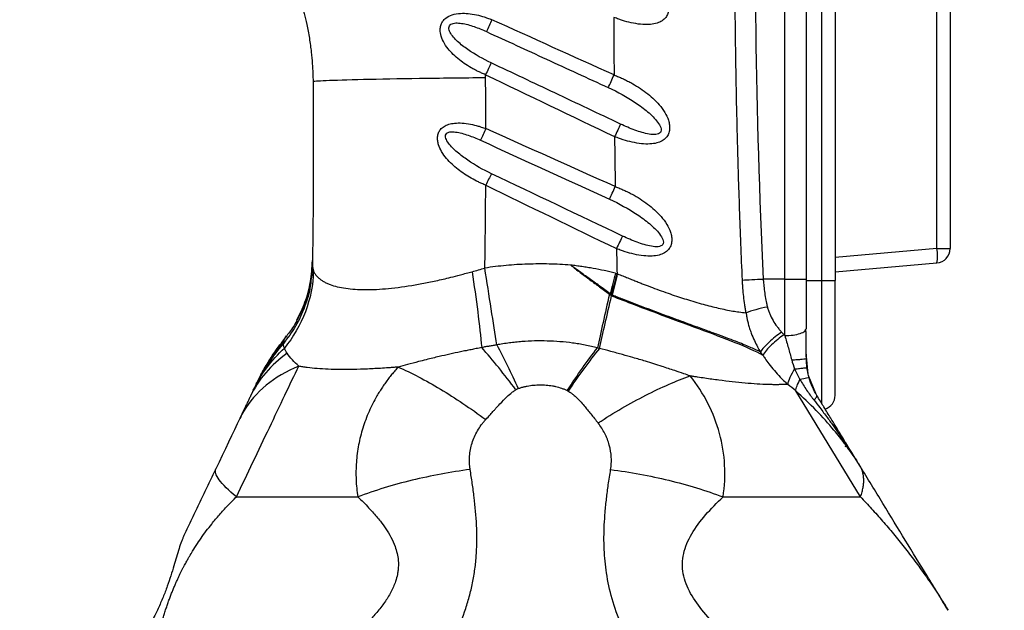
# Model space of a CAD drawing. Header units: millimetres. Extents: x 13 to 546, y 13 to 419.
# Tile 5 of 23: x 197 to 266, y 190 to 231. Entities that reach past the tile are written whole.
import ezdxf

# ---------------------------------------------------------------- set-up
doc = ezdxf.new("R2010")
doc.units = ezdxf.units.MM
doc.header["$LTSCALE"] = 2
doc.linetypes.add('SLD-Solid', pattern=[0])
doc.layers.add('DIMENSIONS', color=140, linetype='SLD-Solid', lineweight=25)
doc.styles.add('SLDTEXTSTYLE0', font='VERDANA.TTF')
doc.dimstyles.new('SLDDIMSTYLE0', dxfattribs={"dimtxt": 4.316016, "dimasz": 6.604, "dimexe": 0, "dimexo": 0.0625, "dimgap": 1.079004, "dimtad": 0, "dimtih": 1, "dimtoh": 1, "dimrnd": 1e-09, "dimzin": 12, "dimdsep": 46, "dimtxsty": 'SLDTEXTSTYLE0', "dimsah": 1, "dimcen": 0.09, "dimadec": 0, "dimazin": 3, "dimtfac": 1, "dimtofl": 0, "dimtmove": 0, "dimatfit": 3, "dimfxl": 0, "dimfrac": 2, "dimtolj": 1, "dimtzin": 12, "dimarcsym": 0})

# ---------------------------------------------------------------- blocks, each defined once
blk = doc.blocks.new('_D_1')
at = {"layer": 'DIMENSIONS'}
for p, q in [((262.726, 344.234), (171.672, 344.234)), ((178.022, 344.234), (178.022, 265.873)), ((171.609, 258.047), (170.16, 258.047)), ((170.16, 258.047), (170.16, 251.188)), ((184.435, 258.047), (185.884, 258.047)), ((185.884, 258.047), (185.884, 251.188)), ((170.16, 251.188), (171.609, 251.188)), ((185.884, 251.188), (184.435, 251.188)), ((178.022, 159.475), (178.022, 250.222)), ((196.359, 159.475), (171.672, 159.475))]:
    blk.add_line(p, q, dxfattribs=at)
for points in [[(178.022, 344.234), (177.006, 337.63), (179.038, 337.63)], [(178.022, 159.475), (179.038, 166.079), (177.006, 166.079)]]:
    blk.add_solid(points, dxfattribs=at)
at = {"layer": 'DIMENSIONS', "char_height": 4.2333, "attachment_point": 1, "style": 'SLDTEXTSTYLE0'}
for s, insert in [('184.8', (169.814, 264.39)), ('7.27', (171.609, 256.565))]:
    blk.add_mtext(s, dxfattribs=dict(at, insert=insert))
blk = doc.blocks.new('_D_3')
at = {"layer": 'DIMENSIONS'}
for p, q in [((263.132, 344.269), (147.672, 344.269)), ((154.022, 344.269), (154.022, 234.011)), ((147.609, 226.186), (146.16, 226.186)), ((146.16, 226.186), (146.16, 219.326)), ((160.435, 226.186), (161.884, 226.186)), ((161.884, 226.186), (161.884, 219.326)), ((146.16, 219.326), (147.609, 219.326)), ((161.884, 219.326), (160.435, 219.326)), ((154.022, 102.088), (154.022, 218.36)), ((224.821, 102.088), (147.672, 102.088))]:
    blk.add_line(p, q, dxfattribs=at)
for points in [[(154.022, 344.269), (153.006, 337.665), (155.038, 337.665)], [(154.022, 102.088), (155.038, 108.692), (153.006, 108.692)]]:
    blk.add_solid(points, dxfattribs=at)
at = {"layer": 'DIMENSIONS', "char_height": 4.2333, "attachment_point": 1, "style": 'SLDTEXTSTYLE0'}
for s, insert in [('242.2', (145.814, 232.529)), ('9.53', (147.609, 224.703))]:
    blk.add_mtext(s, dxfattribs=dict(at, insert=insert))

msp = doc.modelspace()

# ---------------------------------------------------------------- linework, layer by layer
for p, q in [((252.986, 212.875), (252.986, 284.075)), ((253.899, 284.075), (253.899, 212.875)), ((260.986, 215.091), (260.986, 281.859)), ((261.899, 281.859), (261.899, 215.091)), ((250.399, 212.975), (250.399, 281.47)), ((251.899, 212.975), (251.899, 281.47)), ((260.986, 215.091), (253.899, 214.471)), ((217.538, 213.95), (217.482, 213.388)), ((217.538, 213.95), (217.482, 213.388)), ((217.538, 213.899), (217.495, 213.206)), ((253.899, 213.475), (260.986, 214.095)), ((217.482, 213.388), (217.468, 213.248)), ((217.482, 213.388), (217.468, 213.249)), ((238.613, 213.385), (238.731, 213.355)), ((250.399, 212.975), (248.902, 212.975)), ((250.399, 212.975), (251.899, 212.975)), ((251.899, 212.875), (252.986, 212.875)), ((252.986, 212.875), (253.899, 212.875)), ((252.986, 204.266), (252.986, 212.875)), ((253.899, 204.873), (253.899, 212.875)), ((215.576, 208.772), (215.74, 209.016)), ((251.847, 209.45), (251.899, 209.539)), ((215.582, 208.727), (214.081, 206.539)), ((215.582, 208.726), (214.088, 206.552)), ((248.871, 207.672), (248.707, 207.895)), ((251.899, 207.466), (251.899, 207.731)), ((252.037, 206.356), (251.899, 207.579)), ((214.312, 206.938), (213.85, 206.107)), ((214, 206.376), (213.854, 206.115)), ((252.549, 204.995), (252.067, 206.197)), ((213.497, 205.384), (213.723, 205.786)), ((213.497, 205.384), (213.719, 205.778)), ((213.632, 205.667), (213.612, 205.625)), ((213.846, 206.098), (213.698, 205.787)), ((255.667, 197.804), (251.162, 205.179)), ((212.771, 203.86), (212.487, 203.263)), ((254.628, 201.331), (254.615, 201.331)), ((254.628, 201.331), (254.639, 201.29))]:
    msp.add_line(p, q)
at = {"flags": 128}
for points in [[(260.986, 215.091), (261.168, 215.091), (261.341, 215.091), (261.499, 215.091), (261.636, 215.091), (261.748, 215.091), (261.831, 215.091), (261.882, 215.091), (261.899, 215.091)], [(212.487, 203.263), (212.307, 202.887), (212.115, 202.483), (211.913, 202.058), (211.702, 201.615), (211.485, 201.159), (211.264, 200.695), (211.041, 200.228), (210.82, 199.764)]]:
    msp.add_lwpolyline(points, dxfattribs=at)
for centre, radius, start, end in [((258.104, 214.593), 2.925, 350.19703, 9.8033), ((260.899, 215.091), 1, 275, 0), ((252.899, 204.873), 1, 287.99534, 0)]:
    msp.add_arc(centre, radius, start, end)
for points, knots in [([(247.451, 212.907), (247.416, 213.744), (247.347, 215.391), (247.258, 217.822), (247.181, 220.171), (247.116, 222.439), (247.062, 224.625), (247.019, 226.73), (246.986, 228.752), (246.932, 233.052), (246.92, 239.64), (247.06, 248.543), (247.357, 257.441), (247.736, 264.893), (248.116, 270.828), (248.401, 274.764), (248.757, 279.17), (249.022, 282.128), (249.2, 284.114)], [0, 0, 0, 0, 0.03527, 0.069392, 0.102366, 0.134191, 0.164867, 0.194393, 0.222771, 0.25, 0.375349, 0.5, 0.624725, 0.75, 0.813998, 0.875, 0.916087, 1, 1, 1, 1]), ([(250.399, 281.47), (249.873, 275.727), (249.234, 267.149), (248.822, 258.628), (248.598, 252.96), (248.511, 250.134), (248.202, 236.019), (248.353, 224.574), (248.902, 212.975)], [0, 0, 0, 0, 0.25, 0.375, 0.375, 0.5, 0.5, 1, 1, 1, 1]), ([(238.527, 235.472), (238.634, 235.428), (238.829, 235.35), (239.117, 235.224), (239.391, 235.091), (239.947, 234.797), (240.742, 234.287), (241.523, 233.571), (242.014, 232.898), (242.236, 232.414), (242.324, 232.017), (242.328, 231.698), (242.25, 231.393), (242.068, 231.114), (241.783, 230.893), (241.397, 230.749), (240.916, 230.686), (240.343, 230.705), (239.725, 230.811), (239.221, 230.945), (238.824, 231.083), (238.627, 231.156), (238.512, 231.199)], [0, 0, 0, 0, 0.034246, 0.062504, 0.093394, 0.125008, 0.249904, 0.374915, 0.441889, 0.499932, 0.532748, 0.562438, 0.593927, 0.624942, 0.66155, 0.702369, 0.749983, 0.808498, 0.87499, 0.937496, 0.963383, 1, 1, 1, 1]), ([(216.64, 232.616), (216.691, 232.459), (216.795, 232.118), (216.965, 231.496), (217.117, 230.856), (217.24, 230.245), (217.328, 229.741), (217.401, 229.244), (217.477, 228.636), (217.537, 227.957), (217.571, 227.287), (217.579, 226.909), (217.58, 226.732)], [0, 0, 0, 0, 0.125008, 0.250008, 0.375008, 0.437508, 0.500008, 0.562508, 0.625008, 0.750008, 0.875008, 1.000007, 1.000007, 1.000007, 1.000007]), ([(229.585, 227.201), (229.491, 227.242), (229.318, 227.315), (229.063, 227.433), (228.82, 227.556), (228.494, 227.735), (228.098, 227.983), (227.646, 228.322), (227.234, 228.698), (226.865, 229.134), (226.58, 229.604), (226.438, 230.058), (226.424, 230.422), (226.482, 230.7), (226.613, 230.947), (226.86, 231.201), (227.28, 231.412), (227.819, 231.492), (228.392, 231.475), (228.944, 231.384), (229.392, 231.267), (229.745, 231.143), (229.921, 231.077), (230.025, 231.038)], [0, 0, 0, 0, 0.034121, 0.062498, 0.093891, 0.124999, 0.18694, 0.249968, 0.314989, 0.374969, 0.442672, 0.499969, 0.532936, 0.563489, 0.59347, 0.624997, 0.681829, 0.750004, 0.808692, 0.875, 0.937501, 0.962929, 1, 1, 1, 1]), ([(229.983, 228.026), (229.412, 228.296), (228.856, 228.607), (228.096, 229.131), (227.855, 229.316), (227.533, 229.614), (227.433, 229.716), (227.255, 229.928), (227.177, 230.038), (227.064, 230.259), (227.029, 230.372), (227.041, 230.574), (227.092, 230.661), (227.265, 230.772), (227.383, 230.799), (227.638, 230.814), (227.777, 230.803), (228.2, 230.739), (228.493, 230.656), (229.074, 230.455), (229.363, 230.337), (229.648, 230.206)], [0, 0, 0, 0, 0.25, 0.25, 0.375, 0.375, 0.4375, 0.4375, 0.5, 0.5, 0.5625, 0.5625, 0.625, 0.625, 0.6875, 0.6875, 0.75, 0.75, 0.875, 0.875, 1, 1, 1, 1]), ([(229.648, 230.206), (231.036, 229.567), (233.861, 228.267), (236.686, 226.967), (238.124, 226.306)], [0, 0, 0, 0, 0.491358, 1, 1, 1, 1]), ([(238.98, 223.764), (237.453, 224.488), (234.454, 225.909), (231.455, 227.329), (229.983, 228.026)], [0, 0, 0, 0, 0.509192, 1, 1, 1, 1]), ([(217.58, 226.732), (217.58, 226.744), (217.735, 226.767), (218.651, 226.818), (220.875, 226.886), (224.205, 226.947), (227.228, 226.987), (228.799, 227.003), (229.585, 227.01)], [0, 0, 0, 0, 0.125, 0.25, 0.5, 0.75, 0.875, 1, 1, 1, 1]), ([(238.522, 227.187), (238.628, 227.145), (238.825, 227.066), (239.118, 226.938), (239.398, 226.804), (239.962, 226.511), (240.765, 226), (241.558, 225.28), (242.06, 224.604), (242.291, 224.119), (242.386, 223.718), (242.397, 223.396), (242.326, 223.087), (242.146, 222.801), (241.862, 222.575), (241.472, 222.429), (240.987, 222.365), (240.407, 222.387), (239.783, 222.496), (239.275, 222.632), (238.874, 222.772), (238.675, 222.847), (238.557, 222.891)], [0, 0, 0, 0, 0.0336284, 0.0625164, 0.0940226, 0.1250342, 0.2499357, 0.3747992, 0.4417903, 0.4998385, 0.5326707, 0.5623573, 0.5939383, 0.624868, 0.6614373, 0.7022249, 0.7499324, 0.8083355, 0.8749639, 0.9374826, 0.9629125, 1, 1, 1, 1]), ([(238.124, 226.306), (238.78, 226.005), (239.418, 225.651), (240.308, 225.056), (240.593, 224.847), (240.988, 224.511), (241.115, 224.396), (241.35, 224.158), (241.459, 224.035), (241.645, 223.783), (241.724, 223.653), (241.808, 223.399), (241.809, 223.275), (241.684, 223.1), (241.562, 223.055), (241.281, 223.026), (241.124, 223.04), (240.802, 223.093), (240.636, 223.133), (240.305, 223.229), (240.138, 223.284), (239.638, 223.467), (239.307, 223.61), (238.98, 223.764)], [0, 0, 0, 0, 0.25, 0.25, 0.375, 0.375, 0.4375, 0.4375, 0.5, 0.5, 0.5625, 0.5625, 0.625, 0.625, 0.6875, 0.6875, 0.75, 0.75, 0.8125, 0.8125, 0.875, 0.875, 1, 1, 1, 1]), ([(229.597, 219.505), (229.505, 219.544), (229.333, 219.618), (228.995, 219.774), (228.424, 220.072), (227.649, 220.584), (226.961, 221.224), (226.526, 221.821), (226.328, 222.248), (226.247, 222.6), (226.238, 222.883), (226.298, 223.156), (226.45, 223.414), (226.695, 223.626), (227.035, 223.771), (227.459, 223.847), (227.969, 223.847), (228.521, 223.769), (228.968, 223.662), (229.323, 223.548), (229.499, 223.486), (229.605, 223.45)], [0, 0, 0, 0, 0.0336776, 0.0625158, 0.1250211, 0.2499485, 0.3748147, 0.4416277, 0.4998545, 0.5325587, 0.562373, 0.5940303, 0.6248825, 0.6618509, 0.7026716, 0.7499371, 0.8083052, 0.874966, 0.9374837, 0.962561, 1, 1, 1, 1]), ([(238.98, 223.764), (238.917, 223.634), (238.847, 223.492), (238.704, 223.196), (238.63, 223.042), (238.557, 222.891)], [0, 0, 0, 0, 0.5, 0.5, 1, 1, 1, 1]), ([(229.99, 220.31), (229.418, 220.583), (228.862, 220.897), (228.088, 221.424), (227.84, 221.609), (227.382, 222.003), (227.169, 222.212), (226.927, 222.544), (226.859, 222.658), (226.784, 222.881), (226.781, 222.99), (226.882, 223.15), (226.983, 223.198), (227.223, 223.236), (227.36, 223.23), (227.781, 223.175), (228.076, 223.09), (228.661, 222.888), (228.953, 222.768), (229.241, 222.637)], [0, 0, 0, 0, 0.25, 0.25, 0.375, 0.375, 0.5, 0.5, 0.5625, 0.5625, 0.625, 0.625, 0.6875, 0.6875, 0.75, 0.75, 0.875, 0.875, 1, 1, 1, 1]), ([(238.606, 219.414), (238.713, 219.371), (238.913, 219.292), (239.209, 219.164), (239.492, 219.03), (240.063, 218.737), (240.876, 218.223), (241.682, 217.5), (242.195, 216.821), (242.433, 216.333), (242.536, 215.93), (242.552, 215.605), (242.486, 215.291), (242.31, 215), (242.026, 214.769), (241.633, 214.621), (241.143, 214.557), (240.557, 214.581), (239.926, 214.693), (239.414, 214.831), (239.009, 214.974), (238.809, 215.049), (238.689, 215.094)], [0, 0, 0, 0, 0.033612, 0.062516, 0.09401, 0.125034, 0.249936, 0.374803, 0.441819, 0.499844, 0.532651, 0.562361, 0.594041, 0.62487, 0.661366, 0.702115, 0.749934, 0.808296, 0.874964, 0.937483, 0.962902, 1, 1, 1, 1]), ([(238.212, 218.532), (238.875, 218.228), (239.522, 217.871), (240.424, 217.271), (240.713, 217.059), (241.116, 216.721), (241.244, 216.605), (241.484, 216.365), (241.596, 216.241), (241.789, 215.986), (241.87, 215.855), (241.963, 215.597), (241.969, 215.471), (241.849, 215.29), (241.727, 215.243), (241.443, 215.214), (241.284, 215.228), (240.958, 215.283), (240.791, 215.324), (240.455, 215.422), (240.287, 215.479), (239.782, 215.665), (239.446, 215.81), (239.116, 215.967)], [0, 0, 0, 0, 0.25, 0.25, 0.375, 0.375, 0.4375, 0.4375, 0.5, 0.5, 0.5625, 0.5625, 0.625, 0.625, 0.6875, 0.6875, 0.75, 0.75, 0.8125, 0.8125, 0.875, 0.875, 1, 1, 1, 1]), ([(239.116, 215.967), (239.052, 215.837), (238.982, 215.695), (238.838, 215.399), (238.763, 215.246), (238.689, 215.094)], [0, 0, 0, 0, 0.5, 0.5, 1, 1, 1, 1]), ([(216.45, 210.109), (216.653, 210.519), (217.075, 211.374), (217.448, 212.781), (217.511, 213.765), (217.543, 214.254)], [0, 0, 0, 0, 0.316336, 0.660822, 1, 1, 1, 1]), ([(217.538, 213.95), (217.538, 213.975), (217.539, 214.025), (217.54, 214.108), (217.542, 214.186), (217.542, 214.243), (217.542, 214.25), (217.543, 214.254)], [0, 0, 0, 0, 0.125002, 0.250005, 0.500009, 0.750003, 1, 1, 1, 1]), ([(235.504, 213.942), (235.255, 213.96), (234.757, 213.995), (233.76, 214.03), (232.512, 214.026), (231.266, 213.948), (230.274, 213.844), (229.78, 213.772), (229.533, 213.737)], [0, 0, 0, 0, 0.125, 0.25, 0.5, 0.75, 0.875, 1, 1, 1, 1]), ([(230.369, 208.387), (230.252, 209.128), (230.117, 209.987), (229.831, 211.818), (229.68, 212.788), (229.533, 213.737)], [0, 0, 0, 0, 0.5, 0.5, 1, 1, 1, 1]), ([(235.504, 213.942), (235.615, 213.856), (235.837, 213.684), (236.172, 213.428), (236.509, 213.175), (236.846, 212.923), (237.127, 212.713), (237.352, 212.545), (237.577, 212.378), (237.858, 212.168), (238.083, 212.002), (238.196, 211.919)], [0, 0, 0, 0, 0.125, 0.249999, 0.375, 0.500002, 0.625001, 0.687501, 0.750001, 0.875, 1, 1, 1, 1]), ([(238.256, 211.955), (238.002, 212.138), (237.513, 212.492), (236.8, 213.005), (236.135, 213.482), (235.709, 213.792), (235.504, 213.942)], [0, 0, 0, 0, 0.277133, 0.534871, 0.775646, 1, 1, 1, 1]), ([(238.613, 213.385), (238.549, 213.4), (238.421, 213.431), (238.165, 213.492), (237.714, 213.591), (237.198, 213.693), (236.678, 213.781), (236.288, 213.841), (235.896, 213.894), (235.635, 213.926), (235.504, 213.942)], [0, 0, 0, 0, 0.0625, 0.125001, 0.250002, 0.499996, 0.624997, 0.749997, 0.874999, 1, 1, 1, 1]), ([(217.468, 213.248), (217.449, 212.993), (217.393, 212.241), (217.026, 211.035), (216.414, 209.671), (215.819, 208.874), (215.524, 208.479)], [0, 0, 0, 0, 0.146648, 0.43242, 0.718192, 1, 1, 1, 1]), ([(217.51, 213.379), (217.507, 213.371), (217.502, 213.353), (217.471, 213.098), (217.399, 212.667), (217.261, 212.06), (217.024, 211.297), (216.641, 210.403), (216.155, 209.517), (215.724, 208.983), (215.537, 208.751)], [0, 0, 0, 0, 0.080877, 0.175899, 0.278793, 0.395412, 0.530153, 0.685771, 0.863349, 1, 1, 1, 1]), ([(217.619, 213.526), (217.584, 212.581), (217.392, 211.612), (216.7, 209.779), (216.199, 208.917), (215.592, 208.171)], [0, 0, 0, 0, 0.5, 0.5, 1, 1, 1, 1]), ([(217.619, 213.526), (217.634, 213.493), (217.663, 213.428), (217.719, 213.334), (217.783, 213.244), (217.855, 213.159), (217.935, 213.078), (218.022, 213.002), (218.114, 212.93), (218.213, 212.863), (218.316, 212.799), (218.423, 212.741), (218.533, 212.687), (218.646, 212.637), (219.026, 212.488), (219.796, 212.303), (221.178, 212.208), (222.815, 212.293), (224.345, 212.501), (225.643, 212.747), (226.473, 212.927), (227.206, 213.106), (227.875, 213.278), (228.373, 213.412), (228.646, 213.485)], [0, 0, 0, 0, 0.021953, 0.043512, 0.064658, 0.085374, 0.105644, 0.125451, 0.14478, 0.163618, 0.181951, 0.199768, 0.217058, 0.233811, 0.250017, 0.377095, 0.500012, 0.622717, 0.750007, 0.811439, 0.875006, 0.907493, 0.949332, 1, 1, 1, 1]), ([(228.646, 213.485), (228.787, 212.551), (228.92, 211.596), (229.15, 209.789), (229.245, 208.94), (229.317, 208.204)], [0, 0, 0, 0, 0.5, 0.5, 1, 1, 1, 1]), ([(238.773, 213.337), (238.894, 213.287), (239.13, 213.19), (239.476, 213.05), (239.805, 212.918), (240.117, 212.794), (240.41, 212.679), (240.686, 212.572), (240.943, 212.473), (241.525, 212.253), (242.403, 211.937), (243.587, 211.545), (244.709, 211.214), (245.615, 210.983), (246.294, 210.836), (246.773, 210.746), (247.247, 210.676), (247.544, 210.639), (247.708, 210.618)], [0, 0, 0, 0, 0.037514, 0.073299, 0.10732, 0.139545, 0.169948, 0.198505, 0.225195, 0.250003, 0.379867, 0.500007, 0.628267, 0.750012, 0.8138, 0.875006, 0.931258, 1, 1, 1, 1]), ([(247.451, 212.907), (247.632, 212.915), (247.86, 212.926), (248.364, 212.95), (248.638, 212.963), (248.902, 212.975)], [0, 0, 0, 0, 0.5, 0.5, 1, 1, 1, 1]), ([(247.708, 210.618), (247.691, 210.712), (247.659, 210.9), (247.6, 211.279), (247.538, 211.755), (247.492, 212.234), (247.465, 212.618), (247.456, 212.81), (247.451, 212.907)], [0, 0, 0, 0, 0.125, 0.25, 0.5, 0.75, 0.875, 1, 1, 1, 1]), ([(248.902, 212.975), (248.908, 212.882), (248.919, 212.718), (248.948, 212.389), (249, 211.99), (249.067, 211.596), (249.134, 211.276), (249.17, 211.117), (249.191, 211.026)], [0, 0, 0, 0, 0.140999, 0.249998, 0.499999, 0.750001, 0.857869, 1, 1, 1, 1]), ([(251.899, 209.539), (251.899, 209.601), (251.899, 209.754), (251.899, 210.032), (251.899, 210.403), (251.899, 210.813), (251.899, 211.291), (251.899, 211.809), (251.899, 212.391), (251.899, 212.78), (251.899, 212.975)], [0, 0, 0, 0, 0.0558678, 0.1392064, 0.2500133, 0.3855666, 0.5000202, 0.6666786, 0.8333381, 1, 1, 1, 1]), ([(238.196, 211.919), (238.046, 211.245), (237.898, 210.577), (237.617, 209.314), (237.484, 208.719), (237.364, 208.183)], [0, 0, 0, 0, 0.5, 0.5, 1, 1, 1, 1]), ([(237.503, 208.144), (237.625, 208.67), (237.761, 209.253), (238.047, 210.49), (238.198, 211.144), (238.35, 211.805)], [0, 0, 0, 0, 0.5, 0.5, 1, 1, 1, 1]), ([(238.196, 211.919), (238.209, 211.91), (238.234, 211.891), (238.286, 211.853), (238.324, 211.825), (238.35, 211.805)], [0, 0, 0, 0, 0.25, 0.5, 1, 1, 1, 1]), ([(238.35, 211.805), (239.401, 211.395), (240.451, 210.993), (242.492, 210.227), (243.482, 209.863), (245.325, 209.182), (246.178, 208.866), (247.681, 208.262), (248.331, 207.973), (248.871, 207.672)], [0, 0, 0, 0, 0.25, 0.25, 0.5, 0.5, 0.75, 0.75, 1, 1, 1, 1]), ([(248.707, 207.895), (248.612, 207.94), (248.403, 208.04), (248.05, 208.198), (247.619, 208.38), (247.102, 208.588), (246.486, 208.825), (245.762, 209.095), (244.922, 209.403), (243.888, 209.78), (242.654, 210.232), (241.262, 210.749), (240.07, 211.203), (239.241, 211.52), (238.768, 211.704), (238.532, 211.796), (238.414, 211.842)], [0, 0, 0, 0, 0.0344252, 0.0760782, 0.1254849, 0.183087, 0.2492122, 0.3240492, 0.4076642, 0.4999996, 0.6215182, 0.7499997, 0.8749998, 0.9374999, 0.96875, 1, 1, 1, 1]), ([(249.191, 211.026), (248.927, 210.974), (248.647, 210.91), (248.128, 210.767), (247.891, 210.69), (247.708, 210.618)], [0, 0, 0, 0, 0.5, 0.5, 1, 1, 1, 1]), ([(249.191, 211.026), (249.213, 210.944), (249.256, 210.779), (249.378, 210.46), (249.571, 210.081), (249.808, 209.73), (250.015, 209.464), (250.126, 209.337), (250.181, 209.273)], [0, 0, 0, 0, 0.124979, 0.249982, 0.499988, 0.749994, 0.874997, 1, 1, 1, 1]), ([(247.708, 210.618), (247.719, 210.542), (247.743, 210.379), (247.793, 210.121), (247.861, 209.836), (247.95, 209.526), (248.085, 209.136), (248.268, 208.706), (248.487, 208.272), (248.638, 208.014), (248.707, 207.895)], [0, 0, 0, 0, 0.0791, 0.168931, 0.269132, 0.379524, 0.500003, 0.692852, 0.859142, 1, 1, 1, 1]), ([(250.181, 209.273), (250.036, 209.174), (249.884, 209.062), (249.586, 208.825), (249.44, 208.699), (249.173, 208.45), (249.052, 208.326), (248.85, 208.096), (248.768, 207.989), (248.707, 207.895)], [0, 0, 0, 0, 0.25, 0.25, 0.5, 0.5, 0.75, 0.75, 1, 1, 1, 1]), ([(250.343, 209.094), (250.203, 208.997), (250.055, 208.886), (249.762, 208.648), (249.617, 208.52), (249.348, 208.262), (249.225, 208.132), (249.017, 207.887), (248.933, 207.773), (248.871, 207.672)], [0, 0, 0, 0, 0.25, 0.25, 0.5, 0.5, 0.75, 0.75, 1, 1, 1, 1]), ([(250.399, 209.034), (250.596, 209.041), (250.99, 209.056), (251.481, 209.174), (251.791, 209.313), (251.832, 209.415), (251.847, 209.45)], [0, 0, 0, 0, 0.282462, 0.564923, 0.847385, 1, 1, 1, 1]), ([(250.399, 209.034), (250.485, 208.74), (250.569, 208.456), (250.73, 207.896), (250.807, 207.62), (250.879, 207.349)], [0, 0, 0, 0, 0.5, 0.5, 1, 1, 1, 1]), ([(251.899, 207.461), (251.898, 207.812), (251.896, 208.505), (251.882, 209.143), (251.875, 209.458)], [0, 0, 0, 0, 0.507008, 1, 1, 1, 1]), ([(213.632, 205.667), (213.69, 205.786), (213.811, 206.036), (214.015, 206.424), (214.251, 206.844), (214.522, 207.293), (214.832, 207.769), (215.183, 208.268), (215.442, 208.6), (215.576, 208.772)], [0, 0, 0, 0, 0.1076757, 0.2271354, 0.3583751, 0.5013651, 0.6560427, 0.8223049, 1, 1, 1, 1]), ([(213.719, 205.778), (213.936, 206.192), (214.44, 207.153), (215.131, 207.998), (215.524, 208.479)], [0, 0, 0, 0, 0.4304728, 1, 1, 1, 1]), ([(215.592, 208.171), (215.58, 208.2), (215.557, 208.255), (215.535, 208.332), (215.523, 208.407), (215.524, 208.455), (215.524, 208.479)], [0, 0, 0, 0, 0.262502, 0.5, 0.751941, 1, 1, 1, 1]), ([(215.524, 208.479), (215.527, 208.501), (215.534, 208.548), (215.549, 208.628), (215.563, 208.705), (215.572, 208.752), (215.574, 208.769), (215.575, 208.771), (215.576, 208.772)], [0, 0, 0, 0, 0.118112, 0.249999, 0.5, 0.750001, 0.882638, 1, 1, 1, 1]), ([(230.369, 208.387), (230.281, 208.373), (230.105, 208.343), (229.845, 208.298), (229.582, 208.252), (229.407, 208.221), (229.317, 208.204)], [0, 0, 0, 0, 0.251083, 0.5, 0.741157, 1, 1, 1, 1]), ([(237.364, 208.182), (237.227, 208.215), (236.942, 208.284), (236.511, 208.374), (236.071, 208.452), (235.2, 208.583), (233.878, 208.689), (232.554, 208.658), (231.676, 208.579), (231.23, 208.527), (230.794, 208.462), (230.505, 208.411), (230.369, 208.387)], [0, 0, 0, 0, 0.0597, 0.125009, 0.187058, 0.25002, 0.500043, 0.749977, 0.81262, 0.874989, 0.941243, 1, 1, 1, 1]), ([(215.777, 207.805), (215.221, 207.406), (214.72, 206.951), (213.86, 205.944), (213.501, 205.392), (213.222, 204.806)], [0, 0, 0, 0, 0.5, 0.5, 1, 1, 1, 1]), ([(216.583, 206.903), (216.433, 207.048), (216.283, 207.197), (216.006, 207.499), (215.878, 207.652), (215.777, 207.805)], [0, 0, 0, 0, 0.5, 0.5, 1, 1, 1, 1]), ([(229.317, 208.204), (229.19, 208.179), (228.942, 208.13), (228.578, 208.056), (228.209, 207.981), (227.47, 207.827), (226.54, 207.621), (225.575, 207.386), (224.839, 207.202), (224.19, 207.033), (223.72, 206.903), (223.503, 206.843)], [0, 0, 0, 0, 0.063773, 0.125, 0.183792, 0.25, 0.5, 0.658223, 0.75, 0.884189, 1, 1, 1, 1]), ([(243.821, 206.226), (243.676, 206.276), (243.317, 206.401), (242.666, 206.62), (241.777, 206.915), (240.81, 207.223), (239.89, 207.492), (239.083, 207.716), (238.305, 207.936), (237.767, 208.076), (237.503, 208.144)], [0, 0, 0, 0, 0.071409, 0.175888, 0.316846, 0.500008, 0.636775, 0.749999, 0.877351, 1, 1, 1, 1]), ([(248.871, 207.672), (248.922, 207.595), (249.055, 207.393), (249.317, 207.03), (249.667, 206.596), (250.041, 206.183), (250.354, 205.867), (250.532, 205.7), (250.6, 205.636)], [0, 0, 0, 0, 0.103561, 0.270448, 0.499999, 0.727584, 0.894123, 1, 1, 1, 1]), ([(212.249, 197.804), (213.012, 199.407), (213.798, 201.058), (215.286, 204.179), (215.986, 205.648), (216.583, 206.903)], [0, 0, 0, 0, 0.5, 0.5, 1, 1, 1, 1]), ([(216.583, 206.903), (215.727, 206.553), (214.965, 206.106), (213.673, 205.045), (213.143, 204.429), (212.743, 203.747)], [0, 0, 0, 0, 0.5, 0.5, 1, 1, 1, 1]), ([(223.503, 206.843), (223.411, 206.836), (223.226, 206.822), (222.862, 206.794), (222.233, 206.749), (221.022, 206.686), (219.434, 206.654), (218.084, 206.711), (217.283, 206.793), (216.92, 206.845), (216.724, 206.877), (216.63, 206.894), (216.583, 206.903)], [0, 0, 0, 0, 0.031258, 0.062515, 0.125027, 0.250031, 0.499877, 0.749938, 0.874969, 0.937484, 0.968756, 1, 1, 1, 1]), ([(250.879, 207.349), (251.01, 207.353), (251.143, 207.358), (251.391, 207.373), (251.507, 207.382), (251.699, 207.403), (251.775, 207.415), (251.875, 207.44), (251.899, 207.453), (251.899, 207.466)], [0, 0, 0, 0, 0.25, 0.25, 0.5, 0.5, 0.75, 0.75, 1, 1, 1, 1]), ([(223.503, 206.843), (223.425, 206.757), (223.27, 206.584), (223.046, 206.314), (222.828, 206.037), (222.616, 205.75), (222.412, 205.454), (222.215, 205.148), (221.881, 204.591), (221.452, 203.75), (221.025, 202.609), (220.728, 201.423), (220.598, 200.423), (220.562, 199.614), (220.57, 199.011), (220.611, 198.407), (220.667, 198.006), (220.696, 197.805)], [0, 0, 0, 0, 0.034471, 0.06932, 0.10457, 0.140243, 0.176366, 0.212961, 0.250056, 0.373127, 0.500012, 0.623273, 0.749966, 0.812144, 0.87446, 0.937037, 1, 1, 1, 1]), ([(223.503, 206.843), (224.416, 206.448), (225.411, 205.931), (227.476, 204.691), (228.543, 203.969), (229.593, 203.185)], [0, 0, 0, 0, 0.5, 0.5, 1, 1, 1, 1]), ([(237.408, 202.948), (238.513, 203.666), (239.637, 204.321), (241.811, 205.432), (242.86, 205.888), (243.821, 206.226)], [0, 0, 0, 0, 0.5, 0.5, 1, 1, 1, 1]), ([(246.103, 197.804), (246.335, 199.27), (246.254, 200.777), (245.474, 203.653), (244.777, 205.023), (243.821, 206.226)], [0, 0, 0, 0, 0.5, 0.5, 1, 1, 1, 1]), ([(250.601, 205.636), (250.534, 205.633), (250.412, 205.629), (250.236, 205.623), (250.088, 205.619), (249.883, 205.616), (249.61, 205.616), (249.127, 205.625), (248.483, 205.655), (247.371, 205.739), (246.146, 205.877), (245.005, 206.039), (244.418, 206.129), (244.078, 206.184), (243.907, 206.212), (243.821, 206.226)], [0, 0, 0, 0, 0.040067, 0.074263, 0.102583, 0.125024, 0.188772, 0.250045, 0.374293, 0.500098, 0.749967, 0.874971, 0.937485, 0.968763, 1, 1, 1, 1]), ([(251.086, 206.709), (250.956, 206.509), (250.842, 206.305), (250.674, 205.934), (250.621, 205.767), (250.601, 205.636)], [0, 0, 0, 0, 0.5, 0.5, 1, 1, 1, 1]), ([(251.086, 206.709), (251.208, 206.725), (251.327, 206.739), (251.541, 206.765), (251.637, 206.775), (251.791, 206.792), (251.849, 206.797), (251.925, 206.803), (251.943, 206.803), (251.944, 206.8)], [0, 0, 0, 0, 0.25, 0.25, 0.5, 0.5, 0.75, 0.75, 1, 1, 1, 1]), ([(231.857, 205.348), (231.891, 205.36), (231.959, 205.385), (232.062, 205.418), (232.167, 205.449), (232.308, 205.486), (232.486, 205.525), (232.774, 205.572), (233.139, 205.607), (233.579, 205.611), (233.945, 205.583), (234.234, 205.539), (234.52, 205.481), (234.801, 205.402), (235.037, 205.311), (235.168, 205.252), (235.232, 205.22), (235.264, 205.204)], [0, 0, 0, 0, 0.031253, 0.062498, 0.093752, 0.125006, 0.187499, 0.250006, 0.374986, 0.500018, 0.625008, 0.687529, 0.750058, 0.875002, 0.937502, 0.96875, 1, 1, 1, 1]), ([(251.162, 205.179), (251.174, 205.281), (251.205, 205.401), (251.304, 205.669), (251.373, 205.817), (251.456, 205.967)], [0, 0, 0, 0, 0.5, 0.5, 1, 1, 1, 1]), ([(252.093, 206.086), (252.09, 206.097), (252.032, 206.093), (251.807, 206.051), (251.641, 206.014), (251.456, 205.967)], [0, 0, 0, 0, 0.5, 0.5, 1, 1, 1, 1]), ([(251.456, 205.967), (251.53, 205.843), (251.679, 205.595), (251.918, 205.235), (252.129, 204.937), (252.299, 204.713), (252.385, 204.602), (252.423, 204.552)], [0, 0, 0, 0, 0.250004, 0.500004, 0.749985, 0.887636, 1, 1, 1, 1]), ([(213.423, 205.228), (213.391, 205.161), (213.347, 205.067), (213.278, 204.923), (213.243, 204.849), (213.222, 204.806)], [0, 0, 0, 0, 0.499962, 0.701554, 1, 1, 1, 1]), ([(229.593, 203.185), (229.701, 203.304), (229.889, 203.511), (230.126, 203.775), (230.347, 204.02), (230.649, 204.35), (231.009, 204.727), (231.361, 205.038), (231.57, 205.191), (231.664, 205.249), (231.687, 205.264)], [0, 0, 0, 0, 0.163276, 0.285733, 0.361099, 0.500035, 0.741513, 0.890653, 0.972249, 1, 1, 1, 1]), ([(235.324, 205.171), (235.363, 205.149), (235.459, 205.093), (235.604, 204.989), (235.749, 204.872), (235.938, 204.702), (236.17, 204.464), (236.43, 204.167), (236.677, 203.868), (236.997, 203.468), (237.241, 203.159), (237.408, 202.948)], [0, 0, 0, 0, 0.0426131, 0.1060577, 0.1706547, 0.2229487, 0.3522957, 0.4950192, 0.6109877, 0.7341503, 1, 1, 1, 1]), ([(254.76, 201.237), (254.686, 201.341), (254.414, 201.725), (253.714, 202.596), (252.63, 203.832), (251.651, 204.73), (251.162, 205.179)], [0, 0, 0, 0, 0.085572, 0.315677, 0.657841, 1, 1, 1, 1]), ([(252.423, 204.552), (252.505, 204.627), (252.566, 204.694), (252.637, 204.799), (252.646, 204.837), (252.632, 204.86)], [0, 0, 0, 0, 0.5, 0.5, 1, 1, 1, 1]), ([(255.633, 199.945), (255.608, 199.986), (255.513, 200.142), (255.293, 200.502), (254.962, 201.044), (254.586, 201.66), (254.234, 202.236), (253.912, 202.763), (253.624, 203.235), (253.359, 203.669), (253.158, 203.998), (252.997, 204.262), (252.835, 204.527), (252.713, 204.727), (252.632, 204.86)], [0, 0, 0, 0, 0.029039, 0.112487, 0.249923, 0.38764, 0.50005, 0.600107, 0.700026, 0.775019, 0.850017, 0.887511, 0.925003, 1, 1, 1, 1]), ([(213.222, 204.806), (213.187, 204.732), (213.114, 204.579), (213.021, 204.385), (212.944, 204.223), (212.868, 204.063), (212.809, 203.94), (212.771, 203.86)], [0, 0, 0, 0, 0.240836, 0.499995, 0.614277, 0.749995, 1, 1, 1, 1]), ([(252.424, 204.552), (252.562, 204.375), (252.886, 203.96), (253.346, 203.343), (253.809, 202.704), (254.23, 202.104), (254.624, 201.523), (254.896, 201.111), (255.034, 200.898), (255.058, 200.861)], [0, 0, 0, 0, 0.137896, 0.322155, 0.48155, 0.644346, 0.808107, 0.966536, 1, 1, 1, 1]), ([(228.513, 199.708), (228.502, 199.785), (228.48, 199.939), (228.46, 200.248), (228.467, 200.79), (228.584, 201.406), (228.803, 201.993), (229.019, 202.415), (229.235, 202.75), (229.435, 203.002), (229.54, 203.124), (229.593, 203.185)], [0, 0, 0, 0, 0.062527, 0.125068, 0.250096, 0.499806, 0.624771, 0.749875, 0.874938, 0.937446, 1, 1, 1, 1]), ([(238.285, 199.708), (238.307, 199.848), (238.329, 200.059), (238.335, 200.27), (238.335, 200.411), (238.333, 200.481), (238.315, 200.84), (238.269, 201.125), (238.155, 201.545), (238.088, 201.751), (238.004, 201.953), (237.944, 202.086), (237.912, 202.153), (237.747, 202.474), (237.59, 202.718), (237.408, 202.948)], [0, 0, 0, 0, 0.125, 0.1875, 0.1875, 0.25, 0.25, 0.5, 0.5, 0.625, 0.6875, 0.6875, 0.75, 0.75, 1, 1, 1, 1]), ([(255.633, 199.945), (255.485, 200.183), (255.234, 200.588), (254.898, 201.047), (254.76, 201.237)], [0, 0, 0, 0, 0.587348, 1, 1, 1, 1]), ([(255.058, 200.861), (255.074, 200.836), (255.129, 200.75), (255.218, 200.611), (255.366, 200.377), (255.493, 200.173), (255.593, 200.011), (255.623, 199.962), (255.633, 199.945)], [0, 0, 0, 0, 0.077946, 0.263937, 0.442121, 0.830645, 0.94256, 1, 1, 1, 1]), ([(210.82, 199.764), (210.636, 199.377), (210.267, 198.604), (209.713, 197.441), (209.25, 196.468), (208.878, 195.689), (208.692, 195.298), (208.599, 195.103)], [0, 0, 0, 0, 0.25, 0.5, 0.75, 0.875, 1, 1, 1, 1]), ([(212.249, 197.804), (211.703, 198.255), (211.295, 198.659), (210.81, 199.323), (210.734, 199.584), (210.82, 199.764)], [0, 0, 0, 0, 0.5, 0.5, 1, 1, 1, 1]), ([(228.513, 199.708), (227.166, 199.534), (225.796, 199.28), (223.146, 198.635), (221.868, 198.243), (220.696, 197.805)], [0, 0, 0, 0, 0.5, 0.5, 1, 1, 1, 1]), ([(225.484, 184.72), (225.56, 184.834), (225.747, 185.112), (226.11, 185.675), (226.566, 186.432), (227.047, 187.308), (227.63, 188.5), (228.116, 189.71), (228.492, 190.968), (228.713, 191.928), (228.868, 192.895), (228.986, 194.194), (228.984, 195.823), (228.836, 197.447), (228.662, 198.741), (228.563, 199.386), (228.513, 199.708)], [0, 0, 0, 0, 0.025469, 0.062498, 0.124994, 0.190987, 0.250019, 0.375016, 0.437514, 0.500013, 0.562961, 0.62501, 0.750007, 0.875003, 0.937502, 1, 1, 1, 1]), ([(241.314, 184.72), (241.219, 184.862), (241.029, 185.144), (240.757, 185.569), (240.497, 185.992), (240.249, 186.413), (240.014, 186.831), (239.791, 187.247), (239.58, 187.661), (239.381, 188.073), (239.194, 188.482), (238.825, 189.346), (238.358, 190.674), (237.971, 192.436), (237.808, 194.162), (237.82, 195.576), (237.901, 196.76), (237.997, 197.69), (238.126, 198.681), (238.23, 199.352), (238.285, 199.708)], [0, 0, 0, 0, 0.031893, 0.063304, 0.094243, 0.124719, 0.154742, 0.184324, 0.213475, 0.242207, 0.270534, 0.298467, 0.419911, 0.537358, 0.642422, 0.75176, 0.80845, 0.870034, 0.930935, 1, 1, 1, 1]), ([(238.285, 199.708), (239.648, 199.532), (241.01, 199.278), (243.645, 198.637), (244.917, 198.248), (246.103, 197.804)], [0, 0, 0, 0, 0.5, 0.5, 1, 1, 1, 1]), ([(255.667, 197.804), (255.687, 197.862), (255.728, 197.977), (255.777, 198.143), (255.817, 198.303), (255.848, 198.456), (255.871, 198.602), (255.886, 198.741), (255.893, 198.874), (255.894, 199), (255.888, 199.12), (255.877, 199.234), (255.861, 199.342), (255.839, 199.444), (255.813, 199.54), (255.784, 199.631), (255.75, 199.717), (255.714, 199.798), (255.675, 199.874), (255.647, 199.922), (255.633, 199.945)], [0, 0, 0, 0, 0.068299, 0.135098, 0.200399, 0.2642, 0.326502, 0.387305, 0.446609, 0.504413, 0.560718, 0.615524, 0.668831, 0.720639, 0.770947, 0.819756, 0.867066, 0.912877, 0.957188, 1, 1, 1, 1]), ([(261.767, 189.902), (261.526, 190.296), (261.284, 190.692), (260.795, 191.493), (260.548, 191.897), (259.802, 193.119), (259.297, 193.946), (258.273, 195.623), (257.753, 196.474), (256.965, 197.765), (256.701, 198.197), (256.169, 199.068), (255.901, 199.507), (255.633, 199.945)], [0, 0, 0, 0, 0.125, 0.125, 0.25, 0.25, 0.5, 0.5, 0.75, 0.75, 0.875, 0.875, 1, 1, 1, 1]), ([(206.424, 186.253), (206.446, 186.379), (206.491, 186.628), (206.564, 187.003), (206.64, 187.372), (206.721, 187.735), (206.804, 188.091), (206.891, 188.44), (206.982, 188.782), (207.075, 189.117), (207.172, 189.444), (207.271, 189.763), (207.373, 190.074), (207.477, 190.376), (207.582, 190.668), (207.689, 190.95), (207.796, 191.222), (207.903, 191.483), (208.009, 191.732), (208.114, 191.968), (208.218, 192.193), (208.318, 192.404), (208.415, 192.601), (208.508, 192.785), (208.596, 192.956), (208.679, 193.112), (208.756, 193.254), (208.827, 193.382), (208.891, 193.496), (208.948, 193.595), (208.998, 193.681), (209.04, 193.753), (209.074, 193.811), (209.1, 193.854), (209.332, 194.24), (209.804, 194.964), (210.456, 195.831), (211.075, 196.571), (211.645, 197.201), (212.045, 197.601), (212.249, 197.804)], [0, 0, 0, 0, 0.039082, 0.076888, 0.113398, 0.148587, 0.182427, 0.214907, 0.246011, 0.275722, 0.304038, 0.330967, 0.356512, 0.380693, 0.403546, 0.425106, 0.445416, 0.464531, 0.482507, 0.499393, 0.515238, 0.530084, 0.543964, 0.5569, 0.568906, 0.579983, 0.590128, 0.599334, 0.607587, 0.614875, 0.62118, 0.626488, 0.630785, 0.634059, 0.636301, 0.717409, 0.805485, 0.867871, 0.932821, 1, 1, 1, 1]), ([(212.249, 197.804), (213.289, 197.804), (214.538, 197.804), (217.381, 197.805), (218.976, 197.805), (220.696, 197.805)], [0, 0, 0, 0, 0.5, 0.5, 1, 1, 1, 1]), ([(220.696, 197.805), (220.794, 197.71), (221.142, 197.372), (221.678, 196.815), (222.231, 196.164), (222.797, 195.388), (223.289, 194.499), (223.528, 193.494), (223.521, 192.828), (223.444, 192.339), (223.304, 191.816), (223.01, 191.155), (222.563, 190.436), (222.042, 189.764), (221.467, 189.124), (220.856, 188.514), (220.209, 187.917), (219.758, 187.533), (219.531, 187.341)], [0, 0, 0, 0, 0.0350811, 0.1250027, 0.1966983, 0.2500056, 0.3655462, 0.4464618, 0.4999912, 0.5236278, 0.5624916, 0.6249929, 0.6865839, 0.749994, 0.8109782, 0.8731445, 0.9362288, 1, 1, 1, 1]), ([(247.268, 187.341), (246.808, 187.725), (246.363, 188.119), (245.521, 188.926), (245.125, 189.34), (244.413, 190.191), (244.099, 190.628), (243.604, 191.525), (243.425, 191.985), (243.253, 192.916), (243.262, 193.387), (243.469, 194.317), (243.666, 194.778), (244.194, 195.676), (244.524, 196.116), (245.264, 196.974), (245.673, 197.393), (246.103, 197.804)], [0, 0, 0, 0, 0.125, 0.125, 0.25, 0.25, 0.375, 0.375, 0.5, 0.5, 0.625, 0.625, 0.75, 0.75, 0.875, 0.875, 1, 1, 1, 1]), ([(246.103, 197.804), (248.157, 197.804), (250.032, 197.804), (253.265, 197.804), (254.623, 197.804), (255.667, 197.804)], [0, 0, 0, 0, 0.5, 0.5, 1, 1, 1, 1]), ([(255.667, 197.804), (255.796, 197.668), (256.056, 197.393), (256.44, 196.976), (256.824, 196.55), (257.207, 196.115), (257.587, 195.672), (257.966, 195.221), (258.341, 194.762), (258.713, 194.295), (259.209, 193.656), (259.817, 192.84), (260.542, 191.809), (261.193, 190.829), (261.594, 190.18), (261.767, 189.902)], [0, 0, 0, 0, 0.051245, 0.103587, 0.157017, 0.211528, 0.267112, 0.323759, 0.381462, 0.440211, 0.499999, 0.623252, 0.75, 0.892587, 1, 1, 1, 1]), ([(208.599, 195.103), (208.583, 195.068), (208.553, 195.004), (208.497, 194.872), (208.399, 194.622), (208.257, 194.203), (208.086, 193.632), (207.838, 192.784), (207.544, 191.837), (207.155, 190.814), (206.812, 190.03), (206.416, 189.222), (205.979, 188.416), (205.505, 187.597), (204.851, 186.516), (204.182, 185.434), (203.635, 184.503), (203.381, 184.05), (203.238, 183.788), (203.169, 183.657), (203.13, 183.584)], [0, 0, 0, 0, 0.017188, 0.03125, 0.062498, 0.124987, 0.189493, 0.250008, 0.375006, 0.436616, 0.500005, 0.560895, 0.625004, 0.686311, 0.750004, 0.875002, 0.937501, 0.96875, 0.982428, 1, 1, 1, 1])]:
    msp.add_open_spline(points, degree=3, knots=knots)
for points in [[(230.025, 231.038), (229.896, 230.754), (229.763, 230.461), (229.648, 230.206)], [(238.522, 227.187), (235.689, 228.469), (232.856, 229.753), (230.025, 231.038)], [(238.512, 231.199), (238.511, 229.862), (238.515, 228.525), (238.522, 227.187)], [(229.983, 228.026), (229.861, 227.775), (229.721, 227.485), (229.585, 227.201)], [(217.58, 226.732), (217.594, 225.181), (217.601, 223.63), (217.601, 222.079)], [(229.585, 227.01), (229.584, 227.073), (229.584, 227.137), (229.585, 227.201)], [(229.585, 227.201), (232.576, 225.766), (235.567, 224.329), (238.557, 222.891)], [(229.605, 223.45), (229.602, 224.636), (229.596, 225.823), (229.585, 227.01)], [(238.124, 226.306), (238.244, 226.573), (238.385, 226.885), (238.522, 227.187)], [(229.605, 223.45), (229.48, 223.173), (229.353, 222.888), (229.241, 222.637)], [(238.606, 219.414), (235.605, 220.758), (232.605, 222.103), (229.605, 223.45)], [(229.241, 222.637), (232.23, 221.267), (235.221, 219.899), (238.212, 218.532)], [(238.557, 222.891), (238.57, 221.732), (238.587, 220.573), (238.606, 219.414)], [(217.601, 222.079), (217.601, 219.369), (217.58, 216.659), (217.538, 213.95)], [(229.99, 220.31), (229.87, 220.065), (229.732, 219.782), (229.597, 219.505)], [(239.116, 215.967), (236.075, 217.416), (233.033, 218.864), (229.99, 220.31)], [(229.533, 213.737), (229.565, 215.659), (229.586, 217.582), (229.597, 219.505)], [(229.597, 219.505), (232.628, 218.035), (235.659, 216.565), (238.689, 215.094)], [(238.212, 218.532), (238.33, 218.799), (238.47, 219.112), (238.606, 219.414)], [(238.689, 215.094), (238.702, 214.515), (238.716, 213.935), (238.731, 213.355)], [(217.538, 213.95), (217.536, 213.809), (217.562, 213.668), (217.619, 213.526)], [(228.646, 213.485), (228.945, 213.569), (229.241, 213.653), (229.533, 213.737)], [(238.613, 213.385), (238.493, 212.905), (238.373, 212.424), (238.256, 211.955)], [(238.354, 211.885), (238.478, 212.367), (238.605, 212.862), (238.731, 213.355)], [(238.414, 211.842), (238.532, 212.332), (238.653, 212.835), (238.773, 213.337)], [(238.731, 213.355), (238.745, 213.349), (238.759, 213.343), (238.773, 213.337)], [(250.399, 209.034), (250.399, 210.295), (250.399, 211.635), (250.399, 212.975)], [(238.256, 211.955), (238.236, 211.943), (238.216, 211.931), (238.196, 211.919)], [(238.354, 211.885), (238.321, 211.908), (238.289, 211.932), (238.256, 211.955)], [(238.414, 211.842), (238.392, 211.83), (238.371, 211.818), (238.35, 211.805)], [(238.414, 211.842), (238.394, 211.857), (238.374, 211.871), (238.354, 211.885)], [(250.181, 209.273), (250.235, 209.213), (250.289, 209.154), (250.343, 209.094)], [(250.343, 209.094), (250.362, 209.074), (250.38, 209.054), (250.399, 209.034)], [(230.369, 208.387), (230.853, 207.465), (231.357, 206.436), (231.857, 205.348)], [(213.423, 205.228), (213.943, 206.319), (214.682, 207.322), (215.592, 208.171)], [(215.777, 207.805), (215.696, 207.928), (215.632, 208.051), (215.592, 208.171)], [(231.687, 205.264), (230.897, 206.327), (230.092, 207.326), (229.317, 208.204)], [(235.264, 205.204), (235.969, 206.283), (236.68, 207.293), (237.364, 208.182)], [(237.503, 208.144), (236.79, 207.251), (236.051, 206.241), (235.324, 205.171)], [(237.503, 208.144), (237.457, 208.157), (237.41, 208.17), (237.364, 208.183)], [(250.879, 207.349), (250.937, 207.134), (251.006, 206.92), (251.086, 206.709)], [(251.944, 206.8), (251.914, 207.021), (251.899, 207.244), (251.899, 207.466)], [(251.086, 206.709), (251.193, 206.461), (251.316, 206.213), (251.456, 205.967)], [(252.093, 206.086), (252.027, 206.317), (251.976, 206.556), (251.944, 206.8)], [(251.162, 205.179), (250.977, 205.333), (250.789, 205.485), (250.601, 205.636)], [(252.632, 204.86), (252.407, 205.227), (252.22, 205.644), (252.093, 206.086)], [(231.857, 205.348), (231.801, 205.327), (231.745, 205.299), (231.687, 205.264)], [(235.264, 205.204), (235.284, 205.193), (235.304, 205.182), (235.324, 205.171)], [(212.743, 203.747), (212.651, 203.589), (212.565, 203.428), (212.487, 203.263)], [(212.771, 203.86), (212.761, 203.839), (212.752, 203.799), (212.743, 203.747)], [(254.639, 201.29), (254.631, 201.304), (254.623, 201.317), (254.615, 201.331)]]:
    msp.add_open_spline(points, degree=3)

# ---------------------------------------------------------------- dimensions: what is measured, and where the dimension line sits
at = {"layer": 'DIMENSIONS'}
for base, p1, p2, picture, middle in [((154.022, 344.269), (227.361, 102.088), (265.672, 344.269), '_D_3', (154.022, 226.186)), ((178.022, 159.475), (265.266, 344.234), (198.899, 159.475), '_D_1', (178.022, 258.047))]:
    dim = msp.add_linear_dim(base=base, p1=p1, p2=p2, angle=90, dimstyle='SLDDIMSTYLE0', dxfattribs=at)
    dim.commit()
    dim.dimension.update_dxf_attribs({"geometry": picture, "text_midpoint": middle, "dimtype": 160})

doc.saveas('drawing.dxf')
